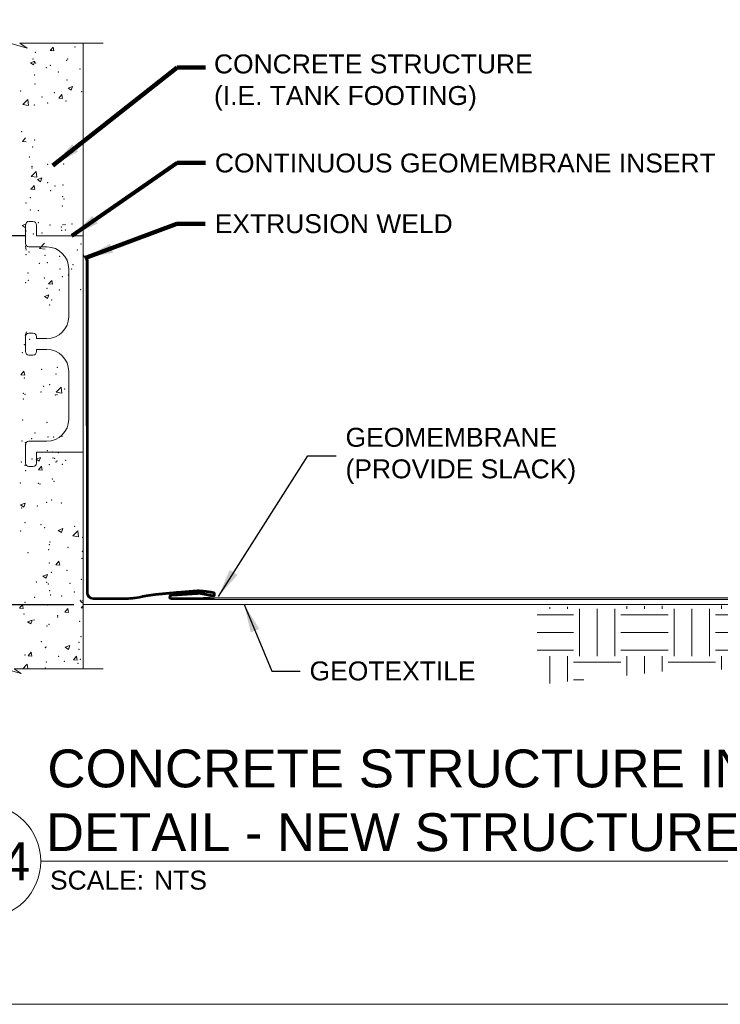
# Model space of a CAD drawing. Header units: inches. Extents: x -1135 to -511, y 39 to 358.
# Tile 17 of 26: x -719 to -663, y 39 to 117. Entities that reach past the tile are written whole.
import ezdxf
from ezdxf.enums import TextEntityAlignment as Align

# ---------------------------------------------------------------- set-up
doc = ezdxf.new("R2010")
doc.units = ezdxf.units.IN
doc.header["$MEASUREMENT"] = 0
doc.layers.get('DefPoints').update_dxf_attribs({"lineweight": 0})
for name, color, linetype, lineweight in [('C-Detl-Grph-Wt 0', 4, 'Continuous', 0), ('G-ANNO-DIMS', 7, 'Continuous', 0), ('G-ANNO-MASK', 16, 'Continuous', 0), ('G-ANNO-NOTE', 4, 'Continuous', 30), ('G-ANNO-PATT', 250, 'Continuous', 0)]:
    doc.layers.add(name, color=color, linetype=linetype, lineweight=lineweight)
doc.layers.add('G-ANNO-NPLT', color=1, linetype='Continuous', lineweight=0, plot=False)
doc.styles.add("AEC_AC_05ArchDims-CC_1_1'", font='arial.ttf', dxfattribs={"height": 1.5})
doc.styles.add("AEC_AC_44Text-LeftTop_1_1'", font='arial.ttf', dxfattribs={"height": 1.5})
doc.styles.add('Arial', font='arial.ttf')
doc.styles.add('Style-Arial', font='arial.ttf')
doc.dimstyles.new("AEC_AC_05_Arch-Dims_1_1'", dxfattribs={"dimtxt": 1.5, "dimasz": 2.25, "dimexe": 0.75, "dimexo": 0.75, "dimgap": 0.75, "dimtad": 1, "dimdec": 4, "dimzin": 15, "dimdsep": 46, "dimlunit": 4, "dimtxsty": "AEC_AC_05ArchDims-CC_1_1'", "dimcen": 0.09, "dimclrd": 256, "dimclre": 256, "dimazin": 2, "dimtfac": 0.7, "dimtdec": 4, "dimtix": 1, "dimtmove": 1, "dimatfit": 3, "dimfxl": 1, "dimfrac": 1, "dimtolj": 1, "dimtzin": 15, "dimlwd": 30, "dimlwe": 30, "dimarcsym": 0})
doc.dimstyles.new("AEC_AC_44_Notes_1_1'", dxfattribs={"dimtxt": 1.5, "dimasz": 2.25, "dimexe": 0.75, "dimexo": 0.75, "dimgap": 0.75, "dimtad": 1, "dimjust": 1, "dimdec": 3, "dimzin": 15, "dimdsep": 46, "dimlunit": 5, "dimtxsty": "AEC_AC_44Text-LeftTop_1_1'", "dimblk": 'NONE', "dimcen": 0.09, "dimclrd": 256, "dimclre": 256, "dimazin": 2, "dimtfac": 0.7, "dimtdec": 3, "dimtmove": 1, "dimatfit": 1, "dimfxl": 1, "dimfrac": 1, "dimtolj": 1, "dimtzin": 15, "dimlwd": 30, "dimlwe": 30, "dimarcsym": 0})

# ---------------------------------------------------------------- blocks, each defined once
blk = doc.blocks.new('_None')
blk = doc.blocks.new('*D66')
at = {"layer": 'DefPoints', "color": 0, "transparency": 16777216}
for p in [(-717.765, 100.022, 0), (-734.076, 70.794, 0), (-713.921, 70.794, 0)]:
    blk.add_point(p, dxfattribs=at)
at = {"layer": 'G-ANNO-DIMS', "lineweight": 25, "transparency": 16777216}
for p, q in [((-718.515, 100.022, 0), (-734.826, 100.022, 0)), ((-714.671, 70.794, 0), (-734.826, 70.794, 0))]:
    blk.add_line(p, q, dxfattribs=at)
at = {"layer": 'G-ANNO-DIMS', "lineweight": -2, "transparency": 16777216}
blk.add_line((-734.076, 97.772, 0), (-734.076, 73.044, 0), dxfattribs=at)
at = {"layer": 'G-ANNO-DIMS', "transparency": 16777216}
for points in [[(-734.451, 97.772, 0), (-733.701, 97.772, 0), (-734.076, 100.022, 0)], [(-734.451, 73.044, 0), (-733.701, 73.044, 0), (-734.076, 70.794, 0)]]:
    blk.add_solid(points, dxfattribs=at)
at = {"layer": 'G-ANNO-DIMS', "color": 0, "lineweight": 25, "transparency": 16777216, "insert": (-735.592, 85.408, 0), "char_height": 1.5, "attachment_point": 5, "rotation": 90, "style": "AEC_AC_05ArchDims-CC_1_1'"}
blk.add_mtext('\\A1;8"', dxfattribs=at)
blk = doc.blocks.new('*U77')
at = {"color": 5}
blk.add_line((0, 0), (7.0661, 0), dxfattribs=at)
blk.add_circle((-0.375, 0), 0.375, dxfattribs=at)
at = {"style": 'Arial'}
blk.add_text('SCALE:', height=0.125, dxfattribs=at).set_placement((0.0614, -0.0625), align=Align.TOP_LEFT)
blk.add_attdef('TITLE', text='', height=0.25, dxfattribs=at).set_placement((0.0614, 0.0625), align=Align.BOTTOM_LEFT)
for tag, p, height in [('REFDETL_001', (-0.9874, 0.0646), 0.125), ('DETAIL_001', (-0.6073, -0.125), 0.25), ('DWGREF_001', (-1.2397, -0.1896), 0.125)]:
    blk.add_attdef(tag, p, '', height=height, dxfattribs=at)
blk.add_attdef('SCALE', text='', height=0.125, dxfattribs=at).set_placement((0.7489, -0.0625), align=Align.TOP_LEFT)

msp = doc.modelspace()

# ---------------------------------------------------------------- hatches: boundary and pattern name
at = {"layer": 'G-ANNO-PATT', "ltscale": 0.022277}
h = msp.add_hatch(color=256, dxfattribs=at)
h.dxf.hatch_style = 1
h.paths.add_polyline_path([(-643.65316, 71.22257), (-703.48308, 71.22257), (-703.49076, 71.35582), (-643.65316, 71.35582)])
at = {"layer": 'G-ANNO-PATT', "ltscale": 2.5}
h = msp.add_hatch(dxfattribs=at)
h.set_pattern_fill('EARTH', color=256, style=0, pattern_type=2)
h.set_pattern_definition([(0, (-671.315, 67.1815), (3.75, 3.75), [3.75, -3.75]), (0, (-671.315, 68.5878), (3.75, 3.75), [3.75, -3.75]), (0, (-671.315, 69.994), (3.75, 3.75), [3.75, -3.75]), (90, (-670.8462, 70.4628), (-3.75, 3.75), [3.75, -3.75]), (90, (-669.44, 70.4628), (-3.75, 3.75), [3.75, -3.75]), (90, (-668.0337, 70.4628), (-3.75, 3.75), [3.75, -3.75])])
edge = h.paths.add_edge_path()
edge.add_line((-651.56763, 70.86468), (-677.92967, 70.60162))
edge.add_line((-677.92967, 70.60162), (-677.93565, 70.60162))
edge.add_line((-677.93565, 70.60162), (-677.93565, 64.45199))
edge.add_line((-677.93565, 64.45199), (-668.16962, 65.48232))
edge.add_spline(control_points=[(-668.16962, 65.48232), (-665.44551, 65.76972), (-662.69296, 65.59603), (-659.95577, 65.73362), (-658.07352, 65.82823), (-655.53484, 65.3894), (-654.42963, 66.91474)], knot_values=[0, 0, 0, 0, 0.59253768, 0.59253768, 0.59253768, 1, 1, 1, 1], degree=3, periodic=0)
edge.add_line((-654.42963, 66.91474), (-651.56763, 70.86468))

# ---------------------------------------------------------------- linework, layer by layer
at = {"layer": 'C-Detl-Grph-Wt 0', "ltscale": 0.022277}
for p, q in [((-718.48926, 100.8897, 0), (-718.48926, 99.42782, 0)), ((-717.89537, 101.16381, 0), (-718.21515, 101.16381, 0)), ((-717.62126, 100.02171, 0), (-717.62126, 100.8897, 0)), ((-713.92086, 100.02171, 0), (-717.62126, 100.02171, 0)), ((-718.21515, 99.15371, 0), (-716.79895, 99.15371, 0)), ((-715.06296, 97.41773, 0), (-715.06296, 93.62596, 0)), ((-717.89537, 92.32397, 0), (-718.21515, 92.32397, 0)), ((-718.48926, 92.04987, 0), (-718.48926, 91.45597, 0)), ((-718.48926, 90.86208, 0), (-718.48926, 91.45597, 0)), ((-717.62126, 91.88997, 0), (-717.62126, 92.04987, 0)), ((-716.79895, 91.88997, 0), (-717.62126, 91.88997, 0)), ((-717.89537, 90.58798, 0), (-718.21515, 90.58798, 0)), ((-717.62126, 91.02198, 0), (-717.62126, 90.86208, 0)), ((-716.79895, 91.02198, 0), (-717.62126, 91.02198, 0)), ((-715.06296, 85.49422, 0), (-715.06296, 89.28599, 0)), ((-718.21515, 83.75824, 0), (-716.79895, 83.75824, 0)), ((-718.48926, 82.02225, 0), (-718.48926, 83.48413, 0)), ((-717.62126, 82.89024, 0), (-717.62126, 82.02225, 0)), ((-713.92086, 82.89024, 0), (-717.62126, 82.89024, 0)), ((-717.89537, 81.74814, 0), (-718.21515, 81.74814, 0))]:
    msp.add_line(p, q, dxfattribs=at)
for centre, radius, start, end in [((-718.21515, 100.8897, 0), 0.2741, 90, 180), ((-717.89537, 100.8897, 0), 0.2741, 0, 90), ((-718.21515, 99.42782, 0), 0.2741, 180, 270), ((-718.21515, 92.04987, 0), 0.2741, 90, 180), ((-717.89537, 92.04987, 0), 0.2741, 0, 90), ((-716.79895, 89.28599, 0), 1.73599, 0, 90), ((-716.79895, 85.49422, 0), 1.73599, 270, 0)]:
    msp.add_arc(centre, radius, start, end, dxfattribs=at)
at = {"layer": 'C-Detl-Grph-Wt 0', "ltscale": 0.022277, "extrusion": (0, 0, -1)}
for centre, radius, start, end in [((716.79895, 97.41773, 0), 1.73599, 90, 180), ((716.79895, 93.62596, 0), 1.73599, 180, 270), ((718.21515, 90.86208, 0), 0.2741, 270, 360), ((717.89537, 90.86208, 0), 0.2741, 180, 270), ((718.21515, 83.48413, 0), 0.2741, 360, 90), ((718.21515, 82.02225, 0), 0.2741, 270, 0), ((717.89537, 82.02225, 0), 0.2741, 180, 270)]:
    msp.add_arc(centre, radius, start, end, dxfattribs=at)
at = {"layer": 'G-ANNO-MASK', "ltscale": 0.022277}
for p, q in [((-712.32192, 115.29493, 0), (-718.94452, 115.29493, 0)), ((-712.32192, 65.72779, 0), (-719.3966, 65.72779, 0))]:
    msp.add_line(p, q, dxfattribs=at)
at = {"layer": 'G-ANNO-MASK'}
for p, q in [((-713.92086, 115.29493, 0), (-713.92086, 90.51136, 0)), ((-713.66753, 98.12364, 0.00001), (-713.92086, 98.52871, 0)), ((-713.66031, 71.75749, 0.00001), (-713.67415, 98.13422, 0)), ((-713.52708, 98.12372, 0.00001), (-713.66753, 98.12364, 0.00001)), ((-713.52708, 71.75547, 0.00001), (-713.52708, 98.12372, 0.00001)), ((-713.92086, 90.51136, 0), (-713.92086, 65.72779, 0)), ((-713.13343, 71.35622, 0), (-710.35833, 71.35622, 0.00025)), ((-713.11268, 71.22298, 0), (-710.31591, 71.22298, 0.00015)), ((-703.49076, 71.35582, 0), (-643.65316, 71.35582, 0)), ((-703.48308, 71.22257, 0), (-643.65316, 71.22257, 0)), ((-713.92086, 70.82257, 0), (-643.65316, 70.82257, 0))]:
    msp.add_line(p, q, dxfattribs=at)
at = {"layer": 'G-ANNO-MASK', "ltscale": 0.022277, "elevation": 0, "flags": 128}
for points in [[(-721.16368, 115.29493), (-722.1186, 115.97543), (-718.36713, 114.91423), (-718.94452, 115.29493)], [(-721.61576, 65.72779), (-722.57068, 66.40829), (-718.81921, 65.34709), (-719.3966, 65.72779)]]:
    msp.add_lwpolyline(points, dxfattribs=at)
at = {"layer": 'G-ANNO-MASK', "extrusion": (1.73174e-05, 1.19848e-06, 1), "elevation": -0.01192, "flags": 128}
msp.add_lwpolyline([(-709.79213, 71.41014), (-709.25294, 71.51377), (-709.20728, 71.52237), (-709.1616, 71.5308), (-709.11589, 71.53906), (-709.07016, 71.54716), (-709.0244, 71.5551), (-708.97863, 71.56289), (-708.93283, 71.57051), (-708.88701, 71.57799), (-708.84118, 71.58531), (-708.79532, 71.59248), (-708.74944, 71.59951), (-708.70354, 71.6064), (-708.65762, 71.61314), (-708.61169, 71.61975), (-708.56574, 71.62622), (-708.51977, 71.63256), (-708.47378, 71.63877), (-708.42778, 71.64485), (-708.38176, 71.6508), (-708.33573, 71.65663), (-708.28968, 71.66235), (-708.24361, 71.66794), (-708.19754, 71.67342), (-708.15145, 71.67879), (-708.10535, 71.68404), (-708.05923, 71.68919), (-708.01311, 71.69423), (-707.96697, 71.69918), (-707.92082, 71.70402), (-707.87466, 71.70876), (-707.82849, 71.71341), (-707.78231, 71.71797), (-707.73613, 71.72244), (-707.68994, 71.72687), (-707.64374, 71.73128), (-707.59755, 71.73566), (-707.55135, 71.74001), (-707.50515, 71.74434), (-707.45895, 71.74865), (-707.41275, 71.75294), (-707.36655, 71.75721), (-707.32034, 71.76145), (-707.27414, 71.76568), (-707.22793, 71.76989), (-707.18172, 71.77408), (-707.13551, 71.77825), (-707.08929, 71.78241), (-707.04308, 71.78655), (-706.99687, 71.79067), (-706.95065, 71.79478), (-706.90443, 71.79888), (-706.85821, 71.80297), (-706.81199, 71.80704), (-706.76577, 71.81111), (-706.71955, 71.81516), (-706.67333, 71.81921), (-706.62711, 71.82324), (-706.58089, 71.82727), (-706.53466, 71.83129), (-706.48844, 71.83531), (-706.44221, 71.83932), (-706.39599, 71.84332), (-706.34976, 71.84731), (-706.30353, 71.8513), (-706.2573, 71.85527), (-706.21107, 71.85923), (-706.16484, 71.86318), (-706.11861, 71.86712), (-706.07237, 71.87104), (-706.02614, 71.87494), (-705.9799, 71.87883), (-705.93366, 71.88269), (-705.88742, 71.88654), (-705.84118, 71.89037), (-705.79493, 71.89417), (-705.74869, 71.89795), (-705.70244, 71.90171), (-705.65619, 71.90544), (-705.60994, 71.90914), (-705.56368, 71.91282), (-705.51743, 71.91646), (-705.47117, 71.92008), (-705.42491, 71.92367), (-705.37864, 71.92722), (-705.33237, 71.93074), (-705.28611, 71.93422), (-705.23983, 71.93767), (-705.19356, 71.94108), (-705.14728, 71.94446), (-705.101, 71.94779), (-705.05472, 71.95109), (-705.00843, 71.95434), (-704.96214, 71.95755), (-704.91585, 71.96071), (-704.86955, 71.96383), (-704.82324, 71.96666), (-704.7769, 71.9677), (-704.73051, 71.96698), (-704.68411, 71.96482), (-704.63772, 71.96157), (-704.59133, 71.95757), (-704.54498, 71.95325), (-704.49867, 71.94887), (-704.4524, 71.9444), (-704.40617, 71.93982), (-704.35998, 71.93511), (-704.31383, 71.93026), (-704.26771, 71.92524), (-704.22163, 71.92003), (-704.17558, 71.91461), (-704.12958, 71.90897), (-704.0836, 71.90307), (-704.03766, 71.89691), (-703.99175, 71.89046), (-703.94588, 71.8837), (-703.90004, 71.87662), (-703.85422, 71.86921), (-703.80842, 71.86173), (-703.76264, 71.85421), (-703.71686, 71.84665), (-703.6711, 71.83902), (-703.62535, 71.8313), (-703.57962, 71.82347), (-703.56328, 71.81436), (-703.54694, 71.80525), (-703.53061, 71.79614), (-703.5146, 71.78666), (-703.50079, 71.77452), (-703.48881, 71.75967), (-703.47817, 71.74277), (-703.46975, 71.7252), (-703.46341, 71.70722), (-703.45881, 71.68897), (-703.45564, 71.67056), (-703.45357, 71.65213), (-703.45227, 71.6338), (-703.45121, 71.61557), (-703.45045, 71.59735), (-703.45066, 71.57915), (-703.45252, 71.56098), (-703.45671, 71.54282), (-703.46392, 71.5247), (-703.47481, 71.50662), (-703.49001, 71.48862), (-703.50709, 71.47309), (-703.52451, 71.46103), (-703.54221, 71.45205), (-703.56015, 71.44579), (-703.57829, 71.44187), (-703.59659, 71.43992), (-703.61499, 71.43956), (-703.63346, 71.44042), (-703.65195, 71.44212), (-703.67043, 71.44426), (-703.68892, 71.44649), (-703.70742, 71.44883), (-703.72594, 71.45131), (-703.74446, 71.45395), (-703.76298, 71.45679), (-703.78151, 71.45984), (-703.80004, 71.46315), (-703.81856, 71.46663), (-703.83705, 71.47016), (-703.85552, 71.47374), (-703.87396, 71.47735), (-703.89239, 71.48101), (-703.91078, 71.4847), (-703.92916, 71.48842), (-703.94752, 71.49217), (-703.96586, 71.49594), (-703.98419, 71.49974), (-704.0025, 71.50356), (-704.0208, 71.5074), (-704.03909, 71.51125), (-704.05736, 71.51512), (-704.07563, 71.519), (-704.09389, 71.52288), (-704.11214, 71.52677), (-704.13039, 71.53066), (-704.14864, 71.53455), (-704.16688, 71.53843), (-704.18512, 71.54231), (-704.20336, 71.54618), (-704.22161, 71.55004), (-704.23985, 71.55388), (-704.2581, 71.5577), (-704.27636, 71.5615), (-704.29463, 71.56528), (-704.3129, 71.56904), (-704.33119, 71.57276), (-704.34948, 71.57646), (-704.36779, 71.58012), (-704.38612, 71.58374), (-704.40446, 71.58732), (-704.42281, 71.59086), (-704.44119, 71.59435), (-704.45958, 71.5978), (-704.478, 71.6012), (-704.49644, 71.60454), (-704.5149, 71.60782), (-704.53339, 71.61105), (-704.55191, 71.61421), (-704.57045, 71.61731), (-704.58903, 71.62027), (-704.60763, 71.62302), (-704.62626, 71.62548), (-704.6449, 71.6276), (-704.66356, 71.62929), (-704.68222, 71.63048), (-704.70089, 71.6311), (-704.71957, 71.63107), (-704.73824, 71.63032), (-704.75691, 71.62918), (-704.77558, 71.62803), (-704.79425, 71.62689), (-704.81292, 71.62574), (-704.83159, 71.62458), (-704.85026, 71.62343), (-704.86892, 71.62227), (-704.88759, 71.62112), (-704.90626, 71.61996), (-704.92493, 71.61879), (-704.9436, 71.61763), (-704.96227, 71.61647), (-704.98093, 71.6153), (-704.9996, 71.61413), (-705.01827, 71.61296), (-705.03694, 71.61178), (-705.0556, 71.61061), (-705.07427, 71.60943), (-705.09294, 71.60825), (-705.1116, 71.60707), (-705.13027, 71.60589), (-705.14894, 71.6047), (-705.1676, 71.60352), (-705.18627, 71.60233), (-705.20493, 71.60114), (-705.2236, 71.59995), (-705.24227, 71.59876), (-705.26093, 71.59756), (-705.2796, 71.59636), (-705.29826, 71.59516), (-705.31693, 71.59396), (-705.33559, 71.59276), (-705.35426, 71.59156), (-705.37292, 71.59035), (-705.39159, 71.58915), (-705.41025, 71.58794), (-705.42892, 71.58673), (-705.44758, 71.58552), (-705.46624, 71.5843), (-705.48491, 71.58309), (-705.50357, 71.58187), (-705.52224, 71.58065), (-705.5409, 71.57943), (-705.55956, 71.57821), (-705.57823, 71.57699), (-705.59689, 71.57577), (-705.61555, 71.57454), (-705.63422, 71.57331), (-705.65288, 71.57208), (-705.67154, 71.57085), (-705.69021, 71.56962), (-705.70887, 71.56839), (-705.72753, 71.56716), (-705.74619, 71.56592), (-705.76486, 71.56468), (-705.78352, 71.56344), (-705.80218, 71.5622), (-705.82084, 71.56096), (-705.83951, 71.55972), (-705.85817, 71.55848), (-705.87683, 71.55723), (-705.89549, 71.55598), (-705.91415, 71.55474), (-705.93281, 71.55349), (-705.95148, 71.55224), (-705.97014, 71.55099), (-705.9888, 71.54973), (-706.00746, 71.54848), (-706.02612, 71.54722), (-706.04478, 71.54597), (-706.06344, 71.54471), (-706.0821, 71.54345), (-706.10077, 71.54219), (-706.11943, 71.54093), (-706.13809, 71.53967), (-706.15675, 71.5384), (-706.17541, 71.53714), (-706.19407, 71.53587), (-706.21273, 71.53461), (-706.23139, 71.53334), (-706.25005, 71.53207), (-706.26871, 71.5308), (-706.28737, 71.52953), (-706.30603, 71.52826), (-706.32469, 71.52698), (-706.34335, 71.52571), (-706.36201, 71.52444), (-706.38067, 71.52316), (-706.39933, 71.52188), (-706.41799, 71.52061), (-706.43665, 71.51933), (-706.45531, 71.51805), (-706.47397, 71.51677), (-706.49263, 71.51549), (-706.51129, 71.5142), (-706.52995, 71.51292), (-706.54861, 71.51164), (-706.56727, 71.51035), (-706.58592, 71.50907), (-706.60458, 71.50778), (-706.62324, 71.50649), (-706.6419, 71.5052), (-706.66056, 71.50392), (-706.67922, 71.50263), (-706.69788, 71.50134), (-706.71654, 71.50005), (-706.7352, 71.49875), (-706.75386, 71.49746), (-706.77251, 71.49617), (-706.79117, 71.49487), (-706.80845, 71.49368), (-706.89548, 71.48456), (-706.97083, 71.45752), (-706.96344, 71.37202), (-706.88108, 71.35723), (-706.79482, 71.35491), (-706.70858, 71.35289), (-706.62235, 71.35116), (-706.53614, 71.34971), (-706.44993, 71.34852), (-706.36375, 71.34758), (-706.27757, 71.34687), (-706.1914, 71.34638), (-706.10525, 71.34609), (-706.0191, 71.34599), (-705.93297, 71.34605), (-705.84684, 71.34627), (-705.76072, 71.34663), (-705.67461, 71.34712), (-705.58851, 71.34771), (-705.50242, 71.3484), (-705.41633, 71.34916), (-705.33024, 71.34999), (-705.24417, 71.35087), (-705.15809, 71.35178), (-705.07202, 71.3527), (-704.98596, 71.35363), (-704.8999, 71.35455), (-704.81384, 71.35543), (-704.72778, 71.35627), (-704.64172, 71.35705), (-704.55567, 71.35776), (-704.46961, 71.35838), (-704.38355, 71.35889), (-704.2975, 71.35928), (-704.21144, 71.35953), (-704.12538, 71.35963), (-704.03932, 71.35957), (-703.95325, 71.35932), (-703.86718, 71.35887), (-703.48595, 71.35596)], dxfattribs=at)
at = {"layer": 'G-ANNO-MASK', "extrusion": (6.07765e-05, 0.000457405, 1), "elevation": -0.00982, "flags": 128}
msp.add_lwpolyline([(-709.64078, 71.2963), (-709.5373, 71.31904), (-709.49223, 71.32877), (-709.44711, 71.33832), (-709.40194, 71.3477), (-709.35675, 71.35689), (-709.31153, 71.3659), (-709.26629, 71.37474), (-709.22102, 71.38342), (-709.17573, 71.39192), (-709.13041, 71.40025), (-709.08507, 71.40842), (-709.03971, 71.41643), (-708.99433, 71.42428), (-708.94892, 71.43198), (-708.90349, 71.43952), (-708.85805, 71.44691), (-708.81258, 71.45415), (-708.76709, 71.46125), (-708.72158, 71.4682), (-708.67605, 71.47501), (-708.63051, 71.48168), (-708.58495, 71.48821), (-708.53937, 71.49461), (-708.49377, 71.50088), (-708.44815, 71.50702), (-708.40253, 71.51304), (-708.35688, 71.51893), (-708.31122, 71.5247), (-708.26554, 71.53035), (-708.21986, 71.53589), (-708.17415, 71.54131), (-708.12844, 71.54662), (-708.08271, 71.55182), (-708.03697, 71.55692), (-707.99122, 71.56191), (-707.94545, 71.5668), (-707.89968, 71.57159), (-707.8539, 71.57629), (-707.8081, 71.58089), (-707.7623, 71.58541), (-707.71649, 71.58984), (-707.67068, 71.59423), (-707.62486, 71.59859), (-707.57904, 71.60294), (-707.53322, 71.60726), (-707.4874, 71.61155), (-707.44158, 71.61582), (-707.39575, 71.62007), (-707.34992, 71.62431), (-707.30409, 71.62852), (-707.25826, 71.63271), (-707.21243, 71.63688), (-707.1666, 71.64104), (-707.12076, 71.64517), (-707.07493, 71.6493), (-707.02909, 71.6534), (-706.98325, 71.65749), (-706.93741, 71.66157), (-706.89157, 71.66564), (-706.84573, 71.66969), (-706.79989, 71.67373), (-706.75404, 71.67776), (-706.7082, 71.68178), (-706.66235, 71.6858), (-706.61651, 71.6898), (-706.57066, 71.6938), (-706.52481, 71.69778), (-706.47896, 71.70177), (-706.43312, 71.70574), (-706.38727, 71.70971), (-706.34142, 71.71368), (-706.29556, 71.71763), (-706.24971, 71.72157), (-706.20386, 71.7255), (-706.158, 71.72942), (-706.11215, 71.73332), (-706.06629, 71.73721), (-706.02043, 71.74108), (-705.97457, 71.74494), (-705.92871, 71.74877), (-705.88284, 71.75259), (-705.83698, 71.75639), (-705.79111, 71.76016), (-705.74524, 71.76392), (-705.69937, 71.76764), (-705.6535, 71.77135), (-705.60762, 71.77502), (-705.56175, 71.77867), (-705.51587, 71.78229), (-705.46998, 71.78588), (-705.4241, 71.78944), (-705.37821, 71.79297), (-705.33232, 71.79647), (-705.28643, 71.79993), (-705.24054, 71.80335), (-705.19464, 71.80674), (-705.14874, 71.81009), (-705.10284, 71.8134), (-705.05693, 71.81668), (-705.01102, 71.81991), (-704.96511, 71.8231), (-704.91919, 71.82624), (-704.87327, 71.82934), (-704.82735, 71.83228), (-704.78138, 71.83353), (-704.73539, 71.8329), (-704.68937, 71.83078), (-704.64334, 71.82755), (-704.59734, 71.82359), (-704.55136, 71.81938), (-704.50542, 71.81509), (-704.45952, 71.81072), (-704.41366, 71.80624), (-704.36784, 71.80162), (-704.32205, 71.79685), (-704.27631, 71.7919), (-704.2306, 71.78674), (-704.18493, 71.78135), (-704.1393, 71.77572), (-704.09371, 71.76981), (-704.04816, 71.76361), (-704.00264, 71.75709), (-703.95716, 71.75022), (-703.91172, 71.743), (-703.86632, 71.73544), (-703.82092, 71.72782), (-703.77555, 71.72016), (-703.73018, 71.71243), (-703.68483, 71.70462), (-703.63947, 71.6967), (-703.6237, 71.68589), (-703.60791, 71.67506), (-703.59426, 71.66242), (-703.59058, 71.64247), (-703.59013, 71.62307), (-703.5944, 71.60448), (-703.61097, 71.58842), (-703.62919, 71.58031), (-703.6479, 71.57809), (-703.66681, 71.57933), (-703.68573, 71.58157), (-703.70467, 71.58394), (-703.72362, 71.58649), (-703.74259, 71.58927), (-703.76155, 71.59233), (-703.78053, 71.59572), (-703.79948, 71.5993), (-703.81841, 71.60293), (-703.83731, 71.6066), (-703.85618, 71.61031), (-703.87503, 71.61406), (-703.89386, 71.61784), (-703.91267, 71.62166), (-703.93146, 71.62551), (-703.95023, 71.62938), (-703.96899, 71.63328), (-703.98773, 71.6372), (-704.00646, 71.64113), (-704.02517, 71.64509), (-704.04388, 71.64905), (-704.06258, 71.65302), (-704.08127, 71.657), (-704.09995, 71.66098), (-704.11863, 71.66496), (-704.13731, 71.66894), (-704.15598, 71.67292), (-704.17465, 71.67688), (-704.19333, 71.68083), (-704.21201, 71.68477), (-704.23069, 71.68869), (-704.24938, 71.6926), (-704.26808, 71.69647), (-704.28678, 71.70033), (-704.3055, 71.70415), (-704.32423, 71.70794), (-704.34297, 71.7117), (-704.36172, 71.71541), (-704.38049, 71.71909), (-704.39928, 71.72272), (-704.41809, 71.72631), (-704.43691, 71.72985), (-704.45576, 71.73333), (-704.47464, 71.73676), (-704.49354, 71.74013), (-704.51246, 71.74344), (-704.53141, 71.74669), (-704.5504, 71.74988), (-704.56941, 71.75296), (-704.58845, 71.75586), (-704.60752, 71.75852), (-704.6266, 71.76086), (-704.64569, 71.76281), (-704.6648, 71.7643), (-704.68391, 71.76526), (-704.70302, 71.76562), (-704.72214, 71.76531), (-704.74124, 71.76429), (-704.76035, 71.76303), (-704.77946, 71.76176), (-704.79856, 71.7605), (-704.81767, 71.75924), (-704.83677, 71.75798), (-704.85588, 71.75672), (-704.87498, 71.75545), (-704.89409, 71.75419), (-704.9132, 71.75293), (-704.9323, 71.75167), (-704.95141, 71.7504), (-704.97051, 71.74914), (-704.98962, 71.74788), (-705.00873, 71.74662), (-705.02783, 71.74536), (-705.04694, 71.74409), (-705.06604, 71.74283), (-705.08515, 71.74157), (-705.10426, 71.74031), (-705.12336, 71.73905), (-705.14247, 71.73778), (-705.16157, 71.73652), (-705.18068, 71.73526), (-705.19978, 71.734), (-705.21889, 71.73274), (-705.238, 71.73147), (-705.2571, 71.73021), (-705.27621, 71.72895), (-705.29531, 71.72769), (-705.31442, 71.72643), (-705.33353, 71.72516), (-705.35263, 71.7239), (-705.37174, 71.72264), (-705.39084, 71.72138), (-705.40995, 71.72012), (-705.42906, 71.71885), (-705.44816, 71.71759), (-705.46727, 71.71633), (-705.48637, 71.71507), (-705.50548, 71.7138), (-705.52458, 71.71254), (-705.54369, 71.71128), (-705.5628, 71.71002), (-705.5819, 71.70876), (-705.60101, 71.70749), (-705.62011, 71.70623), (-705.63922, 71.70497), (-705.65833, 71.70371), (-705.67743, 71.70245), (-705.69654, 71.70118), (-705.71564, 71.69992), (-705.73475, 71.69866), (-705.75386, 71.6974), (-705.77296, 71.69614), (-705.79207, 71.69487), (-705.81117, 71.69361), (-705.83028, 71.69235), (-705.84938, 71.69109), (-705.86849, 71.68983), (-705.8876, 71.68856), (-705.9067, 71.6873), (-705.92581, 71.68604), (-705.94491, 71.68478), (-705.96402, 71.68351), (-705.98313, 71.68225), (-706.00223, 71.68099), (-706.02134, 71.67973), (-706.04044, 71.67847), (-706.05955, 71.6772), (-706.07865, 71.67594), (-706.09776, 71.67468), (-706.11687, 71.67342), (-706.13597, 71.67216), (-706.15508, 71.67089), (-706.17418, 71.66963), (-706.19329, 71.66837), (-706.2124, 71.66711), (-706.2315, 71.66585), (-706.25061, 71.66458), (-706.26971, 71.66332), (-706.28882, 71.66206), (-706.30793, 71.6608), (-706.32703, 71.65954), (-706.34614, 71.65827), (-706.36524, 71.65701), (-706.38435, 71.65575), (-706.40345, 71.65449), (-706.42256, 71.65322), (-706.44167, 71.65196), (-706.46077, 71.6507), (-706.47988, 71.64944), (-706.49898, 71.64818), (-706.51809, 71.64691), (-706.5372, 71.64565), (-706.5563, 71.64439), (-706.57541, 71.64313), (-706.59451, 71.64187), (-706.61362, 71.6406), (-706.63273, 71.63934), (-706.65183, 71.63808), (-706.67094, 71.63682), (-706.69004, 71.63556), (-706.70915, 71.63429), (-706.72825, 71.63303), (-706.74736, 71.63177), (-706.76647, 71.63051), (-706.78557, 71.62925), (-706.80468, 71.62798), (-706.82222, 71.62682), (-706.91234, 71.61738), (-707.0009, 71.6081), (-707.07566, 71.57386), (-707.11106, 71.48056), (-707.12571, 71.38969), (-707.09317, 71.30452), (-707.02828, 71.23682), (-706.94207, 71.22375), (-706.85288, 71.2213), (-706.7637, 71.21917), (-706.67453, 71.21736), (-706.58538, 71.21584), (-706.49625, 71.21459), (-706.40712, 71.21361), (-706.31801, 71.21288), (-706.22892, 71.21237), (-706.13983, 71.21207), (-706.05075, 71.21197), (-705.96169, 71.21205), (-705.87263, 71.21229), (-705.78358, 71.21267), (-705.69454, 71.21319), (-705.60551, 71.21382), (-705.51649, 71.21454), (-705.42747, 71.21534), (-705.33846, 71.21621), (-705.24945, 71.21713), (-705.16045, 71.21807), (-705.07145, 71.21903), (-704.98246, 71.21999), (-704.89347, 71.22093), (-704.80448, 71.22183), (-704.71549, 71.22268), (-704.62651, 71.22346), (-704.53752, 71.22416), (-704.44854, 71.22476), (-704.35956, 71.22524), (-704.27057, 71.22558), (-704.18158, 71.22578), (-704.09259, 71.22581), (-704.0036, 71.22565), (-703.9146, 71.22529), (-703.48308, 71.22252)], dxfattribs=at)
at = {"layer": 'G-ANNO-MASK', "extrusion": (-3.06918e-06, -1.5405e-05, 1)}
for radius, end in [(0.52695, 272.2559801), (0.52695, 270), (0.3937, 267.0184271), (0.3937, 270)]:
    msp.add_arc((-713.13343, 71.74952, 0.00109), radius, 179.1328769, end, dxfattribs=at)
at = {"layer": 'G-ANNO-MASK', "extrusion": (0.000182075, -0.001092, -0.999999)}
msp.add_arc((710.35832, 74.35604, -0.20749), 3, 259.1210401, 269.9999961, dxfattribs=at)
at = {"layer": 'G-ANNO-MASK', "extrusion": (0.00043983, -0.002131, -0.999998)}
msp.add_arc((710.31584, 74.36715, -0.46433), 3.145, 257.6038807, 269.9999967, dxfattribs=at)
at = {"layer": 'G-ANNO-NPLT'}
msp.add_3dface([(-620.8441, 285.13311, -3.51772), (-980.8441, 285.13311, -3.51772), (-980.8441, 39.13311, -3.51772), (-620.8441, 39.13311, -3.51772)], dxfattribs=at)
at = {"layer": 'G-ANNO-PATT'}
for p, q in [((-716.53666, 114.70689, 0), (-716.29562, 114.99416, 0)), ((-716.53666, 114.70689, 0), (-716.23781, 114.68074, 0)), ((-716.23781, 114.68074, 0), (-716.29562, 114.99416, 0)), ((-713.95636, 115.29493, 0), (-713.92086, 115.28943, 0)), ((-718.09308, 113.75236, 0), (-717.74298, 113.88675, 0)), ((-718.09308, 113.75236, 0), (-717.84437, 113.5846, 0)), ((-717.84437, 113.58461, 0), (-717.74298, 113.88675, 0)), ((-715.10854, 111.73927, 0), (-714.75845, 111.87366, 0)), ((-715.10854, 111.73927, 0), (-714.85983, 111.57151, 0)), ((-714.85983, 111.57151, 0), (-714.75845, 111.87366, 0)), ((-718.70459, 110.43596, 0), (-718.31515, 110.84184, 0)), ((-718.25991, 110.36699, 0), (-718.31515, 110.84184, 0)), ((-715.84291, 110.94593, 0), (-715.60186, 111.23319, 0)), ((-715.84291, 110.94593, 0), (-715.54405, 110.91978, 0)), ((-715.54405, 110.91978, 0), (-715.60186, 111.2332, 0)), ((-718.70459, 110.43596, 0), (-718.25991, 110.36699, 0)), ((-718.73545, 107.49873, 0), (-718.49441, 107.78599, 0)), ((-718.73545, 107.49873, 0), (-718.43659, 107.47258, 0)), ((-718.04169, 104.73777, 0), (-717.65225, 105.14365, 0)), ((-718.04169, 104.73777, 0), (-717.59701, 104.6688, 0)), ((-717.59701, 104.6688, 0), (-717.65225, 105.14365, 0)), ((-717.54169, 104.48777, 0), (-717.1916, 104.62216, 0)), ((-717.29298, 104.32001, 0), (-717.1916, 104.62216, 0)), ((-718.04169, 103.73777, 0), (-717.80065, 104.02503, 0)), ((-717.74284, 103.71162, 0), (-717.80065, 104.02503, 0)), ((-717.54169, 104.48777, 0), (-717.29298, 104.32001, 0)), ((-718.04169, 103.73777, 0), (-717.74284, 103.71162, 0)), ((-718.75827, 100.86202, 0), (-718.40818, 100.99641, 0)), ((-718.75827, 100.86202, 0), (-718.50956, 100.69426, 0)), ((-718.43659, 98.90685, 0), (-718.49441, 99.22026, 0)), ((-717.3788, 99.03958, 0), (-716.98936, 99.44546, 0)), ((-717.3788, 99.03958, 0), (-716.93412, 98.97061, 0)), ((-716.65418, 96.21585, 0), (-716.41314, 96.50311, 0)), ((-716.65418, 96.21585, 0), (-716.35532, 96.1897, 0)), ((-716.35532, 96.1897, 0), (-716.41314, 96.50311, 0)), ((-716.99031, 95.22317, 0), (-716.64022, 95.35756, 0)), ((-716.99031, 95.22317, 0), (-716.7416, 95.05541, 0)), ((-716.7416, 95.05541, 0), (-716.64022, 95.35756, 0)), ((-718.50956, 92.12852, 0), (-718.40818, 92.43067, 0)), ((-718.85297, 89.00769, 0), (-718.61192, 89.29495, 0)), ((-718.85297, 89.00769, 0), (-718.55411, 88.98154, 0)), ((-718.55411, 88.98154, 0), (-718.61192, 89.29495, 0)), ((-716.05301, 87.64319, 0), (-715.60832, 87.57423, 0)), ((-716.053, 87.6432, 0), (-715.66356, 88.04908, 0)), ((-715.60833, 87.57422, 0), (-715.66357, 88.04907, 0)), ((-717.65551, 82.33283, 0), (-717.30542, 82.46722, 0)), ((-717.65551, 82.33283, 0), (-717.4068, 82.16507, 0)), ((-717.4068, 82.16507, 0), (-717.30542, 82.46721, 0)), ((-717.46546, 81.48576, 0), (-717.22441, 81.77303, 0)), ((-717.46546, 81.48577, 0), (-717.1666, 81.45962, 0)), ((-717.1666, 81.45961, 0), (-717.22441, 81.77303, 0)), ((-718.87209, 78.70708, 0), (-718.52199, 78.84147, 0)), ((-718.62337, 78.53932, 0), (-718.52199, 78.84146, 0)), ((-718.87208, 78.70708, 0), (-718.62337, 78.53932, 0)), ((-715.88755, 76.69399, 0), (-715.53746, 76.82837, 0)), ((-715.88755, 76.69398, 0), (-715.63884, 76.52623, 0)), ((-715.63884, 76.52622, 0), (-715.53746, 76.82837, 0)), ((-714.72721, 76.24682, 0), (-714.33777, 76.6527, 0)), ((-714.28254, 76.17784, 0), (-714.33778, 76.65269, 0)), ((-714.72722, 76.24681, 0), (-714.28253, 76.17784, 0)), ((-716.07795, 73.96384, 0), (-715.8369, 74.25111, 0)), ((-715.77908, 73.93769, 0), (-715.8369, 74.25111, 0)), ((-716.07794, 73.96384, 0), (-715.77908, 73.9377, 0)), ((-717.10413, 73.06824, 0), (-716.75404, 73.20262, 0)), ((-717.10413, 73.06823, 0), (-716.85541, 72.90048, 0)), ((-716.85541, 72.90047, 0), (-716.75403, 73.20262, 0)), ((-714.11959, 71.05514, 0), (-713.92086, 71.13143, 0)), ((-714.11959, 71.05514, 0), (-713.92086, 70.9211, 0)), ((-718.97049, 70.51664, 0), (-718.72944, 70.80391, 0)), ((-718.97049, 70.51664, 0), (-718.67163, 70.4905, 0)), ((-718.67163, 70.49049, 0), (-718.72944, 70.8039, 0)), ((-715.38419, 70.20288, 0), (-715.14314, 70.49015, 0)), ((-715.08533, 70.17673, 0), (-715.14314, 70.49014, 0)), ((-714.06432, 70.54862, 0), (-713.92086, 70.52637, 0)), ((-714.06431, 70.54863, 0), (-713.92086, 70.69813, 0)), ((-718.32071, 69.44249, 0), (-717.97061, 69.57687, 0)), ((-718.07199, 69.27472, 0), (-717.97061, 69.57687, 0)), ((-715.38419, 70.20288, 0), (-715.08533, 70.17674, 0)), ((-718.3207, 69.44248, 0), (-718.07199, 69.27473, 0)), ((-715.33617, 67.42939, 0), (-714.98608, 67.56378, 0)), ((-715.33617, 67.42939, 0), (-715.08746, 67.26163, 0)), ((-715.08746, 67.26163, 0), (-714.98607, 67.56377, 0)), ((-718.27673, 66.75568, 0), (-718.03569, 67.04295, 0)), ((-718.27673, 66.75568, 0), (-717.97787, 66.72954, 0)), ((-717.97787, 66.72953, 0), (-718.03569, 67.04294, 0)), ((-714.69043, 66.44192, 0), (-714.44939, 66.72919, 0)), ((-714.69043, 66.44192, 0), (-714.39157, 66.41578, 0)), ((-714.39157, 66.41577, 0), (-714.44938, 66.72918, 0)), ((-718.68988, 65.72779, 0), (-718.34818, 66.08392, 0)), ((-718.30676, 65.72779, 0), (-718.34819, 66.08391, 0))]:
    msp.add_line(p, q, dxfattribs=at)
at = {"layer": 'G-ANNO-PATT', "ltscale": 0.022277, "const_width": 0.1333, "elevation": 0.00018}
for points in [[(-713.59363, 72.37401), (-713.59731, 98.12368)], [(-713.13343, 71.28919), (-713.2848, 71.31033), (-713.4178, 71.38805), (-713.53199, 71.51841), (-713.58468, 71.67008), (-713.59588, 71.84582), (-713.59363, 72.37401)], [(-703.48692, 71.28916), (-706.9843, 71.30038), (-707.0349, 71.36581), (-707.0483, 71.43792), (-707.02448, 71.50483), (-706.83941, 71.56262), (-704.71714, 71.70153), (-704.61785, 71.68599), (-703.69682, 71.51462), (-703.59625, 71.51462), (-703.54296, 71.55061), (-703.51744, 71.63908), (-703.53696, 71.71331), (-703.63425, 71.76742), (-704.66907, 71.8973), (-704.82445, 71.8973), (-707.3396, 71.69646), (-708.31087, 71.59931), (-709.58911, 71.37979), (-709.96675, 71.3323), (-710.34501, 71.28475), (-713.01076, 71.29882), (-713.13343, 71.28919)]]:
    msp.add_lwpolyline(points, dxfattribs=at)
at = {"layer": 'G-ANNO-PATT'}
for p in [(-716.45272, 114.7403, 0), (-714.55906, 114.9896, 0), (-717.88894, 114.04358, 0), (-717.70442, 114.57551, 0), (-715.21983, 113.93081, 0), (-715.15137, 114.04468, 0), (-717.6769, 113.72458, 0), (-716.8347, 113.37196, 0), (-716.51958, 113.55307, 0), (-714.16559, 113.25918, 0), (-717.76807, 112.76824, 0), (-715.87441, 113.01754, 0), (-715.21217, 112.38021, 0), (-717.7377, 112.06011, 0), (-718.8837, 111.50204, 0), (-717.18976, 111.04549, 0), (-716.21459, 111.38927, 0), (-714.032, 111.46121, 0), (-717.7985, 110.39564, 0), (-716.72602, 110.56975, 0), (-715.27297, 110.71574, 0), (-718.80314, 108.27544, 0), (-717.9201, 107.06671, 0), (-717.75533, 107.62634, 0), (-718.18302, 106.29274, 0), (-715.51391, 106.17997, 0), (-717.9809, 105.40224, 0), (-717.97805, 105.54504, 0), (-716.72635, 105.70983, 0), (-715.45536, 105.72233, 0), (-716.74076, 104.23829, 0), (-716.14804, 103.98707, 0), (-715.51616, 104.05786, 0), (-718.10246, 103.06614, 0), (-718.04169, 103.73777, 0), (-718.04169, 103.73777, 0), (-716.48758, 103.62499, 0), (-715.54269, 103.14046, 0), (-718.45862, 102.63993, 0), (-715.57696, 102.39339, 0), (-715.43334, 102.95337, 0), (-718.10249, 102.0733, 0), (-717.46338, 102.01501, 0), (-718.34569, 101.15685, 0), (-717.48234, 101.08345, 0), (-716.54907, 100.89015, 0), (-715.63776, 100.72892, 0), (-715.52794, 100.90618, 0), (-715.34735, 100.92342, 0), (-714.81323, 100.97067, 0), (-718.77873, 100.04296, 0), (-718.5051, 100.50769, 0), (-718.44388, 100.40566, 0), (-717.8593, 100.16544, 0), (-717.18826, 100.26855, 0), (-715.62098, 100.45868, 0), (-715.33376, 100.48553, 0), (-714.51915, 100.15578, 0), (-714.09565, 99.38424, 0), (-718.45601, 98.52847, 0), (-718.22409, 98.74436, 0), (-716.93633, 98.48662, 0), (-715.7869, 98.4157, 0), (-714.36928, 98.91951, 0), (-717.40178, 97.85685, 0), (-716.75551, 97.90684, 0), (-714.73266, 97.74407, 0), (-718.28489, 97.07989, 0), (-715.75936, 97.39998, 0), (-715.55743, 96.809, 0), (-715.10632, 96.92866, 0), (-714.83269, 97.3934, 0), (-718.47336, 96.30848, 0), (-718.25167, 96.51456, 0), (-716.99997, 96.67935, 0), (-716.78166, 95.87415, 0), (-715.82016, 95.73551, 0), (-714.11255, 95.76138, 0), (-716.56381, 94.5587, 0), (-716.42166, 94.9566, 0), (-718.58895, 91.41825, 0), (-718.16329, 91.84309, 0), (-718.75009, 90.77763, 0), (-717.20995, 89.45615, 0), (-716.06336, 89.07764, 0), (-715.95825, 89.62094, 0), (-718.58889, 88.75754, 0), (-716.57856, 88.22724, 0), (-718.66953, 87.55103, 0), (-718.5253, 87.48409, 0), (-717.2736, 87.64888, 0), (-717.05465, 88.10988, 0), (-716.12416, 87.41317, 0), (-716.00042, 87.43826, 0), (-715.37994, 87.89819, 0), (-718.64969, 87.09307, 0), (-718.71049, 85.42861, 0), (-716.78499, 85.24392, 0), (-717.73701, 84.41881, 0), (-718.77129, 83.76414, 0), (-718.50285, 83.64556, 0), (-718.46729, 83.52075, 0), (-718.01064, 83.95407, 0), (-716.7011, 84.08182, 0), (-716.24575, 84.08423, 0), (-715.58692, 84.14609, 0), (-716.77025, 83.00964, 0), (-716.35397, 82.90059, 0), (-715.89461, 82.86247, 0), (-718.83209, 82.09967, 0), (-717.96885, 82.34174, 0), (-716.30655, 82.41976, 0), (-716.16823, 82.39774, 0), (-716.08098, 82.09912, 0), (-716.00256, 82.17637, 0), (-715.29974, 82.22896, 0), (-718.52809, 81.85628, 0), (-718.48811, 81.41129, 0), (-716.5933, 81.89578, 0), (-715.57218, 81.91181, 0), (-718.89288, 80.4352, 0), (-717.48358, 80.42568, 0), (-716.36735, 80.75529, 0), (-716.23188, 80.59047, 0), (-717.34873, 80.35904, 0), (-716.79974, 78.91247, 0), (-716.42815, 79.09082, 0), (-715.65357, 78.86771, 0), (-718.79893, 78.45362, 0), (-717.54723, 78.61841, 0), (-718.51759, 77.31411, 0), (-718.86258, 76.64635, 0), (-717.26817, 77.13244, 0), (-716.96892, 76.89565, 0), (-714.59905, 77.01967, 0), (-716.54975, 75.76188, 0), (-713.95282, 76.13676, 0), (-718.28427, 74.9236, 0), (-716.64805, 75.14975, 0), (-716.60804, 75.56433, 0), (-715.12651, 75.33932, 0), (-713.97894, 75.03697, 0), (-714.01361, 74.47229, 0), (-716.61055, 74.09741, 0), (-716.44186, 73.36726, 0), (-715.19016, 73.53205, 0), (-717.62173, 72.59477, 0), (-716.81448, 72.58101, 0), (-714.07441, 72.80783, 0), (-716.67135, 72.43294, 0), (-716.56749, 71.92314, 0), (-714.95261, 72.48199, 0), (-714.61185, 71.8093, 0), (-717.75721, 71.3952, 0), (-716.50551, 71.55999, 0), (-715.61641, 71.48318, 0), (-714.13521, 71.14336, 0), (-718.53234, 70.98265, 0), (-716.73215, 70.76847, 0), (-718.61648, 70.05323, 0), (-717.82086, 69.58794, 0), (-715.94737, 69.94045, 0), (-715.9272, 69.83724, 0), (-714.19601, 69.47889, 0), (-716.79295, 69.10401, 0), (-716.62279, 69.23287, 0), (-714.08479, 68.28091, 0), (-717.24255, 67.86518, 0), (-716.92105, 67.38547, 0), (-716.85375, 67.43954, 0), (-714.25681, 67.81442, 0), (-714.25193, 67.2727, 0), (-718.53592, 66.82662, 0), (-715.86681, 66.71385, 0), (-714.14844, 66.47364, 0), (-718.55789, 65.89312, 0), (-716.91455, 65.77507, 0), (-716.82923, 66.24955, 0), (-715.40014, 66.30885, 0), (-714.31761, 66.14995, 0)]:
    msp.add_point(p, dxfattribs=at)

# ---------------------------------------------------------------- block references
at = {"layer": 'G-ANNO-DIMS'}
ref = msp.add_blockref('*U77', (-717.28391, 50.47262), dxfattribs=dict(at, xscale=12.00000000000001, yscale=12.00000000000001, zscale=12.00000000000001))
ref.add_attrib('SCALE', 'NTS', dxfattribs={"layer": '0', "height": 1.5, "style": 'Arial'}).set_placement((-708.29708, 49.72262), align=Align.TOP_LEFT)
ref.add_attrib('TITLE_001', 'CONCRETE STRUCTURE INTERFACE', (-716.75525, 56.32475), dxfattribs={"layer": '0', "height": 3, "style": 'Arial'})
ref.add_attrib('DETAIL_001', 'B14', (-725.5646, 48.96648), dxfattribs={"layer": '0', "height": 3, "style": 'Arial'})
ref.add_attrib('TITLE_002', 'DETAIL - NEW STRUCTURE', (-716.86985, 51.27359), dxfattribs={"layer": '0', "height": 3, "style": 'Arial'})

# ---------------------------------------------------------------- texts
at = {"layer": 'C-Detl-Grph-Wt 0', "insert": (-695.97679, 65.54218), "char_height": 1.5, "attachment_point": 4, "style": "AEC_AC_44Text-LeftTop_1_1'"}
msp.add_mtext('GEOTEXTILE', dxfattribs=at)
at = {"layer": 'G-ANNO-NOTE', "char_height": 1.5}
for s, insert, attachment_point, style in [('CONCRETE STRUCTURE\\P(I.E. TANK FOOTING)', (-703.55268, 109.95239), 7, 'Style-Arial'), ('EXTRUSION WELD', (-703.49453, 100.98651, 0), 4, "AEC_AC_44Text-LeftTop_1_1'")]:
    msp.add_mtext(s, dxfattribs=dict(at, insert=insert, attachment_point=attachment_point, style=style))
at = {"layer": 'G-ANNO-NOTE', "insert": (-703.48116, 105.03444, -0.00197), "char_height": 1.5, "width": 55.4865856, "attachment_point": 7, "style": 'Style-Arial'}
msp.add_mtext('CONTINUOUS GEOMEMBRANE INSERT', dxfattribs=at)
at = {"layer": 'G-ANNO-NOTE', "lineweight": 25, "insert": (-693.12642, 82.59054), "char_height": 1.5, "attachment_point": 4, "style": "AEC_AC_44Text-LeftTop_1_1'"}
msp.add_mtext('GEOMEMBRANE\\P(PROVIDE SLACK)', dxfattribs=at)

# ---------------------------------------------------------------- dimensions: what is measured, and where the dimension line sits
at = {"layer": 'G-ANNO-DIMS', "lineweight": 25}
dim = msp.add_linear_dim(base=(-734.07582, 70.79355, 0), p1=(-717.76549, 100.02171, 0), p2=(-713.92086, 70.79355, 0), angle=270, text='8"', dimstyle="AEC_AC_05_Arch-Dims_1_1'", override={"dimlwd": 65534, "dimlwe": 25}, dxfattribs=at)
dim.commit()
dim.dimension.update_dxf_attribs({"geometry": '*D66', "text_midpoint": (-735.59168, 85.40763, 0)})

# ---------------------------------------------------------------- leaders
at = {"layer": 'C-Detl-Grph-Wt 0', "lineweight": 25, "annotation_type": 0, "has_hookline": 1, "hookline_direction": 0, "text_width": 12.93417}
msp.add_leader([(-701.15801, 70.82257), (-698.97679, 65.54218), (-696.72679, 65.54218)], dimstyle="AEC_AC_44_Notes_1_1'", override={"dimtad": 0, "dimclrd": 0}, dxfattribs=at)
at = {"layer": 'G-ANNO-NOTE', "lineweight": 25, "annotation_type": 0, "has_hookline": 1, "hookline_direction": 0}
for points, override, text_width in [([(-716.31902, 105.60278, -0.00197), (-706.48116, 113.36161, -0.00197), (-704.23116, 113.36161, -0.00197)], {"dimtad": 0, "dimclrd": 0, "dimlwd": 65534}, 25.0457), ([(-714.82922, 100.02171, -0.00197), (-706.48116, 105.81646, -0.00197), (-704.23116, 105.81646, -0.00197)], {"dimtad": 0, "dimclrd": 0, "dimlwd": 65534}, 39.55457), ([(-713.77609, 98.27045, 0), (-706.49453, 100.98651, 0), (-704.24453, 100.98651, 0)], {"dimtad": 0, "dimclrd": 0, "dimlwd": 65534}, 18.58424), ([(-703.20412, 71.46219), (-696.12642, 82.59054), (-693.87642, 82.59054)], {"dimtad": 0, "dimclrd": 0}, 18.07879)]:
    msp.add_leader(points, dimstyle="AEC_AC_44_Notes_1_1'", override=override, dxfattribs=dict(at, text_width=text_width))

doc.saveas('drawing.dxf')
